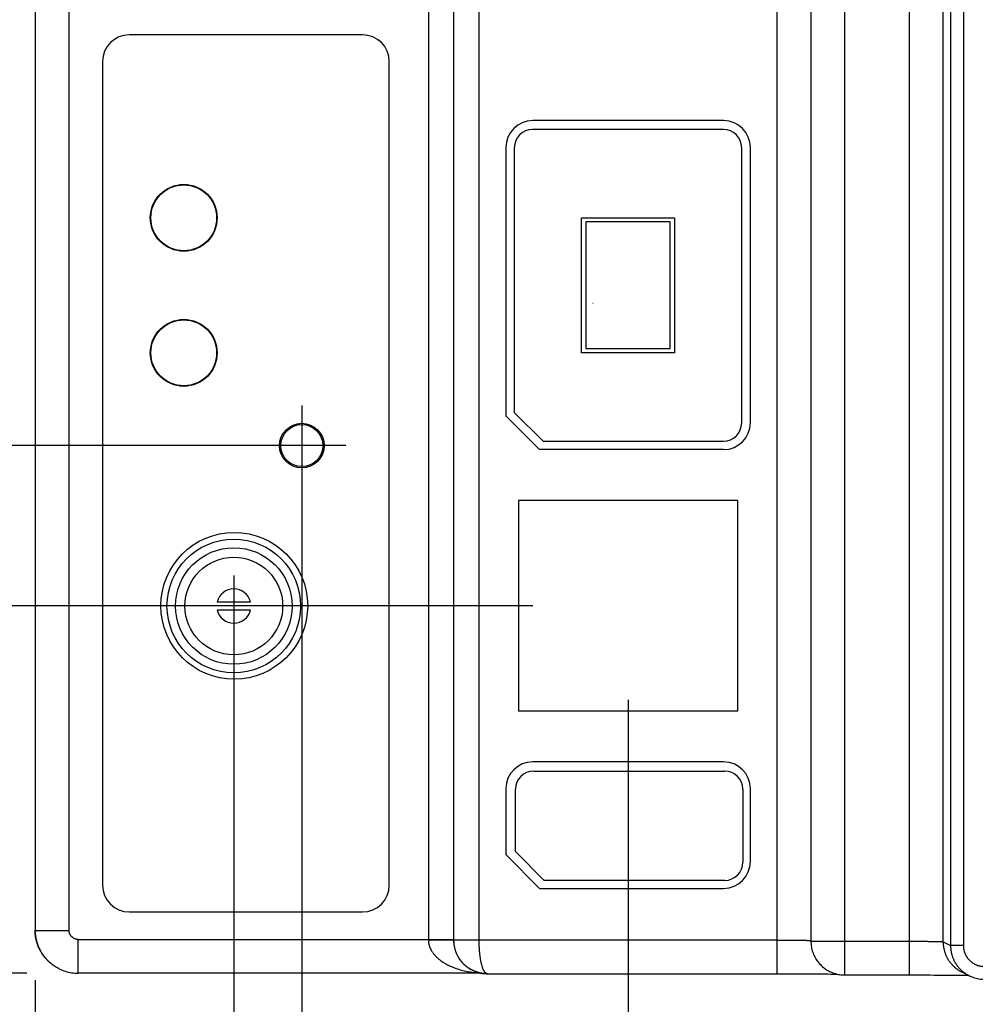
# Model space of a CAD drawing. Header units: inches. Extents: x 0 to 34, y 0 to 22.
# Tile 52 of 112: x 16.1 to 18.3, y 13.9 to 16.2. Entities that reach past the tile are written whole.
import ezdxf

# ---------------------------------------------------------------- set-up
doc = ezdxf.new("R2010")
doc.units = ezdxf.units.IN
doc.header["$LTSCALE"] = 1.87
doc.header["$MEASUREMENT"] = 0
doc.layers.get('0').update_dxf_attribs({"linetype": 'CONTINUOUS'})
doc.layers.add('DIMENSIONS', color=7, linetype='CONTINUOUS')
doc.styles.get("Standard").update_dxf_attribs({"font": 'txt', "width": 0.8})
doc.dimstyles.new('DIMSTYLE_1', dxfattribs={"dimtxt": 0.125, "dimasz": 0.18, "dimexe": 0.18, "dimexo": 0.0625, "dimgap": 0.09, "dimtad": 0, "dimtih": 1, "dimtoh": 1, "dimdec": 3, "dimzin": 4, "dimdsep": 46, "dimtxsty": 'STANDARD', "dimblk": '_FILLED', "dimblk1": '_FILLED', "dimblk2": '_FILLED', "dimcen": 0.09, "dimadec": 0, "dimazin": 0, "dimtp": 0.01, "dimtm": 0.01, "dimtfac": 1, "dimtdec": 3, "dimtofl": 0, "dimtmove": 0, "dimatfit": 3, "dimldrblk": '_FILLED', "dimfxl": 1, "dimtolj": 1, "dimtzin": 4, "dimarcsym": 0})

# ---------------------------------------------------------------- blocks, each defined once
blk = doc.blocks.new('_FILLED')
at = {"color": 0, "linetype": 'BYBLOCK'}
blk.add_solid([(0, 0), (-1, 0.174), (-1, -0.174)], dxfattribs=at)
blk = doc.blocks.new('*D12')
at = {"layer": 'DIMENSIONS', "color": 2, "linetype": 'CONTINUOUS'}
for p, q in [((16.5774, 14.8988), (16.5774, 13.0814)), ((16.1135, 13.9519), (16.1135, 13.0814)), ((16.1135, 13.2064), (15.6085, 13.2064)), ((16.5774, 13.2064), (16.9374, 13.2064))]:
    blk.add_line(p, q, dxfattribs=at)
at = {"layer": 'DIMENSIONS', "color": 2, "linetype": 'CONTINUOUS', "xscale": 0.18, "yscale": 0.18, "zscale": 0.18}
blk.add_blockref('_FILLED', (16.1135, 13.2064), dxfattribs=at)
at = {"layer": 'DIMENSIONS', "color": 2, "linetype": 'CONTINUOUS', "xscale": 0.18, "yscale": 0.18, "zscale": 0.18, "rotation": 180}
blk.add_blockref('_FILLED', (16.5774, 13.2064), dxfattribs=at)
at = {"layer": 'DIMENSIONS', "color": 2, "linetype": 'CONTINUOUS', "width": 0.8}
for s, p in [('.464', (14.321, 13.1439)), ('[', (14.846, 13.1439)), ('11.79', (14.946, 13.1439)), (']', (15.446, 13.1439))]:
    blk.add_text(s, height=0.125, dxfattribs=at).set_placement(p)
blk = doc.blocks.new('*D13')
at = {"layer": 'DIMENSIONS', "color": 2, "linetype": 'CONTINUOUS'}
for p, q in [((17.4979, 14.6088), (17.4979, 11.5796)), ((16.1135, 13.9543), (16.1135, 11.5796)), ((16.8057, 11.7046), (15.7048, 11.7046)), ((16.1135, 11.7046), (16.8057, 11.7046)), ((17.4979, 11.7046), (16.8057, 11.7046))]:
    blk.add_line(p, q, dxfattribs=at)
at = {"layer": 'DIMENSIONS', "color": 2, "linetype": 'CONTINUOUS', "xscale": 0.18, "yscale": 0.18, "zscale": 0.18, "rotation": 180}
blk.add_blockref('_FILLED', (16.1135, 11.7046), dxfattribs=at)
at = {"layer": 'DIMENSIONS', "color": 2, "linetype": 'CONTINUOUS', "xscale": 0.18, "yscale": 0.18, "zscale": 0.18}
blk.add_blockref('_FILLED', (17.4979, 11.7046), dxfattribs=at)
at = {"layer": 'DIMENSIONS', "color": 2, "linetype": 'CONTINUOUS', "width": 0.8}
for s, p in [('1.384', (14.3173, 11.6421)), ('[', (14.9423, 11.6421)), ('35.16', (15.0423, 11.6421)), (']', (15.5423, 11.6421))]:
    blk.add_text(s, height=0.125, dxfattribs=at).set_placement(p)
blk = doc.blocks.new('*D14')
at = {"layer": 'DIMENSIONS', "color": 2, "linetype": 'CONTINUOUS'}
for p, q in [((14.6135, 15.5388), (14.2587, 15.5388)), ((14.6135, 14.5863), (14.6135, 15.5388)), ((16.8386, 15.2021), (14.4885, 15.2021)), ((14.6135, 15.2021), (14.6135, 14.5863)), ((14.6135, 13.9705), (14.6135, 14.5863)), ((16.0942, 13.9705), (14.4885, 13.9705))]:
    blk.add_line(p, q, dxfattribs=at)
at = {"layer": 'DIMENSIONS', "color": 2, "linetype": 'CONTINUOUS', "xscale": 0.18, "yscale": 0.18, "zscale": 0.18}
for p, rotation in [((14.6135, 15.2021), 90), ((14.6135, 13.9705), 270)]:
    blk.add_blockref('_FILLED', p, dxfattribs=dict(at, rotation=rotation))
at = {"layer": 'DIMENSIONS', "color": 2, "linetype": 'CONTINUOUS', "width": 0.8}
for s, p in [('[', (13.4962, 15.4763)), (']', (14.0962, 15.4763)), ('1.232', (12.8712, 15.4763)), ('31.28', (13.5962, 15.4763))]:
    blk.add_text(s, height=0.125, dxfattribs=at).set_placement(p)
blk = doc.blocks.new('*D15')
at = {"layer": 'DIMENSIONS', "color": 2, "linetype": 'CONTINUOUS'}
for p, q in [((16.7361, 15.2959), (16.7361, 12.3314)), ((16.1135, 13.9528), (16.1135, 12.3314)), ((16.1135, 12.4564), (15.6118, 12.4564)), ((16.7361, 12.4564), (17.0961, 12.4564))]:
    blk.add_line(p, q, dxfattribs=at)
at = {"layer": 'DIMENSIONS', "color": 2, "linetype": 'CONTINUOUS', "xscale": 0.18, "yscale": 0.18, "zscale": 0.18}
blk.add_blockref('_FILLED', (16.1135, 12.4564), dxfattribs=at)
at = {"layer": 'DIMENSIONS', "color": 2, "linetype": 'CONTINUOUS', "xscale": 0.18, "yscale": 0.18, "zscale": 0.18, "rotation": 180}
blk.add_blockref('_FILLED', (16.7361, 12.4564), dxfattribs=at)
at = {"layer": 'DIMENSIONS', "color": 2, "linetype": 'CONTINUOUS', "width": 0.8}
for s, p in [('[', (14.8493, 12.3939)), (']', (15.4493, 12.3939)), ('.623', (14.3243, 12.3939)), ('15.81', (14.9493, 12.3939))]:
    blk.add_text(s, height=0.125, dxfattribs=at).set_placement(p)
blk = doc.blocks.new('*D16')
at = {"layer": 'DIMENSIONS', "color": 2, "linetype": 'CONTINUOUS'}
for p, q in [((17.2756, 14.8281), (15.2385, 14.8281)), ((15.3635, 14.8281), (15.3635, 14.5062)), ((15.3635, 13.9705), (15.3635, 14.2562)), ((16.0881, 13.9705), (15.2385, 13.9705))]:
    blk.add_line(p, q, dxfattribs=at)
at = {"layer": 'DIMENSIONS', "color": 2, "linetype": 'CONTINUOUS', "xscale": 0.18, "yscale": 0.18, "zscale": 0.18}
for p, rotation in [((15.3635, 14.8281), 90), ((15.3635, 13.9705), 270)]:
    blk.add_blockref('_FILLED', p, dxfattribs=dict(at, rotation=rotation))
at = {"layer": 'DIMENSIONS', "color": 2, "linetype": 'CONTINUOUS', "width": 0.8}
for s, p in [('.858', (14.751, 14.3187)), ('[', (15.276, 14.3187)), ('21.78', (15.376, 14.3187)), (']', (15.876, 14.3187))]:
    blk.add_text(s, height=0.125, dxfattribs=at).set_placement(p)

msp = doc.modelspace()

# ---------------------------------------------------------------- linework, layer by layer
at = {"color": 7, "linetype": 'CONTINUOUS'}
for p, q in [((18.1544, 13.9664), (18.1544, 17.4149)), ((18.2331, 14.0438), (18.2331, 17.3375)), ((18.2504, 17.3461), (18.2504, 14.0352)), ((18.2804, 17.3461), (18.2804, 14.0352)), ((16.1135, 17.3104), (16.1135, 14.0709)), ((17.8457, 13.9693), (17.8457, 16.3957)), ((16.1142, 14.0705), (16.1142, 16.2328)), ((16.193, 14.0705), (16.193, 16.2328)), ((17.0315, 16.2328), (17.0315, 14.0486)), ((17.0905, 16.2324), (17.0905, 14.0493)), ((17.091, 14.0478), (17.091, 16.2329)), ((17.15, 14.048), (17.15, 16.2329)), ((17.9245, 16.2382), (17.9245, 14.0452)), ((18.0032, 16.2382), (18.0032, 13.9664)), ((16.8776, 16.1609), (16.3335, 16.1609)), ((16.2709, 16.0983), (16.2709, 14.1762)), ((16.9402, 14.1762), (16.9402, 16.0983)), ((17.7207, 15.9605), (17.275, 15.9605)), ((17.7203, 15.94), (17.2747, 15.94)), ((17.2124, 15.8979), (17.2124, 15.2715)), ((17.2321, 15.8974), (17.2321, 15.2793)), ((17.7629, 15.2549), (17.7629, 15.8974)), ((17.7833, 15.2554), (17.7833, 15.8979)), ((17.3891, 15.4185), (17.3891, 15.7338)), ((17.3891, 15.7338), (17.6059, 15.7338)), ((17.3994, 15.7243), (17.3994, 15.429)), ((17.5963, 15.7243), (17.3994, 15.7243)), ((17.5963, 15.429), (17.5963, 15.7243)), ((17.6059, 15.7338), (17.6059, 15.4185)), ((17.4161, 15.5334), (17.4156, 15.5334)), ((17.3994, 15.429), (17.5963, 15.429)), ((17.6059, 15.4185), (17.3891, 15.4185)), ((17.2124, 15.2715), (17.2912, 15.1928)), ((17.2321, 15.2793), (17.2991, 15.2123)), ((17.7207, 15.1928), (17.2912, 15.1928)), ((17.2991, 15.2123), (17.7203, 15.2123)), ((17.242, 15.0742), (17.242, 14.582)), ((17.7538, 15.0742), (17.242, 15.0742)), ((17.7538, 14.582), (17.7538, 15.0742)), ((16.5387, 14.8376), (16.6162, 14.8376)), ((16.6162, 14.8176), (16.5387, 14.8176)), ((17.7538, 14.582), (17.242, 14.582)), ((17.7207, 14.4639), (17.275, 14.4639)), ((17.2775, 14.4425), (17.7232, 14.4425)), ((17.2124, 14.4013), (17.2124, 14.2474)), ((17.2349, 14.2543), (17.2349, 14.3999)), ((17.7658, 14.3999), (17.7658, 14.2298)), ((17.7833, 14.2312), (17.7833, 14.4013)), ((17.3019, 14.1872), (17.2349, 14.2543)), ((17.2124, 14.2474), (17.2912, 14.1686)), ((17.7232, 14.1872), (17.3019, 14.1872)), ((17.2912, 14.1686), (17.7207, 14.1686)), ((16.3335, 14.1136), (16.8776, 14.1136)), ((16.1135, 14.0709), (16.1142, 14.0705)), ((16.1142, 14.0705), (16.193, 14.0705)), ((16.2142, 13.9705), (16.2142, 14.0493)), ((16.2142, 14.0493), (17.0905, 14.0493)), ((17.091, 14.0478), (17.0905, 14.0481)), ((17.8457, 14.048), (17.15, 14.048)), ((17.9245, 14.0452), (18.1544, 14.0452)), ((18.2331, 14.0438), (18.2504, 14.0352)), ((18.2804, 14.0352), (18.2504, 14.0352)), ((16.1687, 13.9815), (16.17, 13.9808)), ((17.1343, 13.9775), (17.1327, 13.9783)), ((17.135, 13.9772), (17.1343, 13.9775)), ((18.2766, 13.9734), (18.2939, 13.9647)), ((17.1554, 13.9705), (16.2142, 13.9705)), ((17.1692, 13.9693), (17.8563, 13.9693)), ((17.8563, 13.9693), (17.8726, 13.9692)), ((17.8726, 13.9692), (17.8833, 13.9692)), ((17.8833, 13.9692), (17.8937, 13.9692)), ((17.909, 13.9692), (17.9188, 13.9691)), ((17.9188, 13.9691), (17.9282, 13.9691)), ((17.9282, 13.9691), (17.9371, 13.969)), ((17.9371, 13.969), (17.945, 13.969)), ((17.945, 13.969), (17.9552, 13.9689)), ((17.9552, 13.9689), (17.9637, 13.9688)), ((17.9637, 13.9688), (17.9708, 13.9687)), ((17.9708, 13.9687), (17.9765, 13.9687)), ((17.9765, 13.9687), (17.9811, 13.9686)), ((17.9811, 13.9686), (17.9852, 13.9685)), ((18.0032, 13.9664), (18.1649, 13.9664)), ((18.1649, 13.9664), (18.1811, 13.9664)), ((18.1811, 13.9664), (18.1918, 13.9664)), ((18.1918, 13.9664), (18.2022, 13.9664)), ((18.2022, 13.9664), (18.2124, 13.9663)), ((18.2124, 13.9663), (18.2272, 13.9663)), ((18.2272, 13.9663), (18.2365, 13.9662)), ((18.2365, 13.9662), (18.2456, 13.9662)), ((18.2456, 13.9662), (18.2541, 13.9661)), ((18.2541, 13.9661), (18.2618, 13.966)), ((18.2618, 13.966), (18.2716, 13.966)), ((18.2716, 13.966), (18.2795, 13.9659)), ((18.2795, 13.9659), (18.2858, 13.9658)), ((18.2928, 13.9653), (18.2939, 13.9647))]:
    msp.add_line(p, q, dxfattribs=at)
for points in [[(17.9245, 14.0452), (17.9245, 14.0419), (17.9247, 14.0386), (17.9251, 14.0354), (17.9255, 14.0322), (17.9261, 14.0291), (17.9268, 14.026), (17.9277, 14.0229), (17.9286, 14.02), (17.9297, 14.017), (17.9309, 14.0141), (17.9322, 14.0111), (17.9336, 14.0084), (17.9351, 14.0056), (17.9368, 14.0029), (17.9385, 14.0002), (17.9404, 13.9977), (17.9423, 13.9952), (17.9444, 13.9928), (17.9465, 13.9905), (17.9488, 13.9882), (17.9511, 13.9861), (17.9535, 13.9841), (17.9561, 13.9821), (17.9586, 13.9803), (17.9612, 13.9786), (17.964, 13.9769), (17.9667, 13.9754), (17.9696, 13.974), (17.9725, 13.9726), (17.9754, 13.9715), (17.9785, 13.9704), (17.9815, 13.9695), (17.9846, 13.9686), (17.9878, 13.9679), (17.991, 13.9674), (17.9942, 13.9669), (17.9974, 13.9666), (18.0006, 13.9665), (18.0032, 13.9664)], [(16.17, 13.9808), (16.1734, 13.9792), (16.177, 13.9777), (16.1806, 13.9763), (16.1842, 13.9751), (16.1879, 13.974), (16.1916, 13.9731), (16.1954, 13.9723), (16.1992, 13.9717), (16.203, 13.9711), (16.2068, 13.9708), (16.2107, 13.9706), (16.2142, 13.9705)], [(17.135, 13.9772), (17.137, 13.9762), (17.1398, 13.975), (17.1427, 13.9739), (17.1456, 13.9729), (17.1486, 13.972), (17.1516, 13.9713), (17.1546, 13.9706), (17.1577, 13.9701), (17.1608, 13.9697), (17.1639, 13.9695), (17.167, 13.9693), (17.1692, 13.9693)], [(17.8937, 13.9692), (17.904, 13.9692), (17.909, 13.9692)], [(18.2858, 13.9658), (18.2906, 13.9657), (18.292, 13.9657)], [(18.2928, 13.9653), (18.2947, 13.9644), (18.2976, 13.963), (18.3006, 13.9618), (18.3037, 13.9606), (18.3068, 13.9596), (18.31, 13.9588), (18.3132, 13.9581), (18.3164, 13.9575), (18.3196, 13.957), (18.3229, 13.9567), (18.3261, 13.9565), (18.3292, 13.9564)]]:
    msp.add_lwpolyline(points, dxfattribs=at)
for centre, radius in [((16.4605, 15.7336), 0.078), ((16.4605, 15.7336), 0.0768), ((16.4605, 15.4186), 0.078), ((16.4605, 15.4186), 0.0768), ((16.7361, 15.2021), 0.0521), ((16.7361, 15.2021), 0.0492), ((16.5785, 14.8281), 0.1713), ((16.5774, 14.8276), 0.156), ((16.5774, 14.8276), 0.136), ((16.5774, 14.8276), 0.114)]:
    msp.add_circle(centre, radius, dxfattribs=at)
for centre, radius, start, end in [((16.3335, 16.0983), 0.0626, 90, 180), ((16.8776, 16.0983), 0.0626, 0, 90), ((17.275, 15.8979), 0.0626, 90, 180), ((17.7207, 15.8979), 0.0626, 0, 90), ((17.2747, 15.8974), 0.0426, 90, 180), ((17.7203, 15.8974), 0.0426, 0, 90), ((17.7203, 15.2549), 0.0426, 270, 360), ((17.7207, 15.2554), 0.0626, 270, 360), ((16.5774, 14.8276), 0.04, 14.4775, 165.5225), ((16.5774, 14.8276), 0.04, 194.4775, 345.5225), ((17.275, 14.4013), 0.0626, 90, 180), ((17.7207, 14.4013), 0.0626, 0, 90), ((17.2775, 14.3999), 0.0426, 90, 180), ((17.7232, 14.3999), 0.0426, 0, 90), ((17.7207, 14.2312), 0.0626, 270, 360), ((17.7232, 14.2298), 0.0426, 270, 360), ((16.3335, 14.1762), 0.0626, 180, 270), ((16.8776, 14.1762), 0.0626, 270, 360)]:
    msp.add_arc(centre, radius, start, end, dxfattribs=at)
for points, knots in [([(16.1687, 13.9815), (16.1685, 13.9816), (16.1671, 13.9823), (16.1646, 13.9836), (16.1612, 13.9856), (16.1579, 13.9877), (16.1547, 13.99), (16.1515, 13.9923), (16.1485, 13.9948), (16.1456, 13.9974), (16.1427, 14.0002), (16.14, 14.003), (16.1374, 14.0059), (16.1349, 14.009), (16.1325, 14.0121), (16.1303, 14.0153), (16.1282, 14.0186), (16.1262, 14.022), (16.1243, 14.0255), (16.1226, 14.029), (16.121, 14.0326), (16.1196, 14.0363), (16.1183, 14.04), (16.1172, 14.0438), (16.1162, 14.0476), (16.1153, 14.0514), (16.1147, 14.0553), (16.1141, 14.0592), (16.1137, 14.0631), (16.1135, 14.067), (16.1135, 14.0696), (16.1135, 14.0709)], [0, 0, 0, 0, 0.006785, 0.042264, 0.077749, 0.113228, 0.148714, 0.184207, 0.219688, 0.25518, 0.290664, 0.326147, 0.361638, 0.397115, 0.432604, 0.468086, 0.503567, 0.539055, 0.57453, 0.610017, 0.645496, 0.680975, 0.716461, 0.751934, 0.787419, 0.822897, 0.858375, 0.89386, 0.929323, 0.964752, 1, 1, 1, 1]), ([(16.1687, 13.9815), (16.1676, 13.982), (16.1653, 13.9833), (16.162, 13.9852), (16.1587, 13.9873), (16.1554, 13.9896), (16.1523, 13.992), (16.1493, 13.9945), (16.1463, 13.9971), (16.1435, 13.9998), (16.1408, 14.0026), (16.1382, 14.0055), (16.1357, 14.0086), (16.1333, 14.0117), (16.1311, 14.0149), (16.1289, 14.0182), (16.127, 14.0216), (16.1251, 14.0251), (16.1234, 14.0286), (16.1218, 14.0322), (16.1204, 14.0359), (16.1191, 14.0396), (16.118, 14.0434), (16.117, 14.0472), (16.1161, 14.051), (16.1154, 14.0549), (16.1149, 14.0588), (16.1145, 14.0627), (16.1143, 14.0666), (16.1142, 14.0692), (16.1142, 14.0705)], [0, 0, 0, 0, 0.034915, 0.070652, 0.106389, 0.142121, 0.177845, 0.213566, 0.249289, 0.285016, 0.320746, 0.356477, 0.392206, 0.427937, 0.463674, 0.499418, 0.53516, 0.570901, 0.606647, 0.642404, 0.678167, 0.713928, 0.749687, 0.785445, 0.821203, 0.856961, 0.892719, 0.928479, 0.96424, 1, 1, 1, 1]), ([(16.2142, 14.0493), (16.2138, 14.0493), (16.213, 14.0493), (16.2119, 14.0494), (16.2107, 14.0495), (16.2095, 14.0498), (16.2084, 14.0501), (16.2072, 14.0504), (16.2061, 14.0509), (16.205, 14.0513), (16.2039, 14.0519), (16.2029, 14.0525), (16.2019, 14.0532), (16.201, 14.0539), (16.2001, 14.0547), (16.1992, 14.0555), (16.1984, 14.0563), (16.1976, 14.0573), (16.1969, 14.0582), (16.1962, 14.0592), (16.1956, 14.0602), (16.1951, 14.0613), (16.1946, 14.0624), (16.1941, 14.0635), (16.1938, 14.0646), (16.1935, 14.0658), (16.1932, 14.067), (16.1931, 14.0682), (16.193, 14.0693), (16.193, 14.0701), (16.193, 14.0705)], [0, 0, 0, 0, 0.03539, 0.070937, 0.106602, 0.142345, 0.178133, 0.213928, 0.249702, 0.285454, 0.3212, 0.356957, 0.392726, 0.428499, 0.464267, 0.50003, 0.535792, 0.571559, 0.607329, 0.643094, 0.678847, 0.714587, 0.750333, 0.786101, 0.821893, 0.857677, 0.893416, 0.929076, 0.964618, 1, 1, 1, 1]), ([(17.0315, 14.0486), (17.0315, 14.048), (17.0315, 14.0467), (17.0316, 14.0448), (17.0318, 14.0429), (17.0321, 14.0409), (17.0325, 14.039), (17.0329, 14.037), (17.0335, 14.035), (17.0341, 14.033), (17.0349, 14.031), (17.0357, 14.0289), (17.0367, 14.0269), (17.0378, 14.0248), (17.039, 14.0226), (17.0404, 14.0205), (17.0419, 14.0183), (17.0436, 14.016), (17.0455, 14.0138), (17.0475, 14.0115), (17.0497, 14.0092), (17.0521, 14.0068), (17.0548, 14.0045), (17.0577, 14.0021), (17.0608, 13.9997), (17.0642, 13.9974), (17.0679, 13.995), (17.0719, 13.9926), (17.0762, 13.9903), (17.0808, 13.988), (17.0858, 13.9858), (17.091, 13.9836), (17.0966, 13.9816), (17.1025, 13.9796), (17.1088, 13.9778), (17.1153, 13.9762), (17.1221, 13.9747), (17.1292, 13.9734), (17.1364, 13.9723), (17.1439, 13.9715), (17.1496, 13.9711), (17.1529, 13.9709), (17.1536, 13.9708)], [0, 0, 0, 0, 0.011969, 0.024085, 0.036356, 0.048789, 0.061388, 0.074171, 0.087186, 0.100483, 0.114134, 0.128215, 0.142774, 0.157827, 0.173407, 0.189598, 0.206491, 0.224175, 0.242725, 0.262166, 0.282509, 0.303837, 0.326268, 0.349912, 0.374881, 0.401252, 0.429094, 0.458467, 0.48944, 0.522069, 0.556399, 0.592464, 0.630259, 0.669765, 0.710941, 0.753698, 0.797935, 0.84351, 0.890219, 0.937848, 0.986182, 1, 1, 1, 1]), ([(17.0315, 14.0486), (17.0324, 14.0486), (17.0341, 14.0486), (17.0367, 14.0486), (17.0393, 14.0486), (17.0419, 14.0486), (17.0445, 14.0486), (17.047, 14.0486), (17.0495, 14.0486), (17.052, 14.0485), (17.0544, 14.0485), (17.0568, 14.0485), (17.0592, 14.0485), (17.0614, 14.0485), (17.0637, 14.0485), (17.0658, 14.0485), (17.0679, 14.0485), (17.07, 14.0485), (17.0719, 14.0484), (17.0738, 14.0484), (17.0756, 14.0484), (17.0772, 14.0484), (17.0789, 14.0484), (17.0804, 14.0484), (17.0818, 14.0483), (17.0831, 14.0483), (17.0843, 14.0483), (17.0854, 14.0483), (17.0864, 14.0483), (17.0873, 14.0482), (17.0881, 14.0482), (17.0888, 14.0482), (17.0894, 14.0482), (17.0898, 14.0481), (17.0902, 14.0481), (17.0904, 14.0481), (17.0905, 14.0481), (17.0905, 14.0481)], [0, 0, 0, 0, 0.044367, 0.088648, 0.132753, 0.176597, 0.220094, 0.263157, 0.305702, 0.347645, 0.388903, 0.429396, 0.469043, 0.507766, 0.54549, 0.582139, 0.617642, 0.651929, 0.684932, 0.716587, 0.74683, 0.775603, 0.802848, 0.828513, 0.852546, 0.874901, 0.895533, 0.914401, 0.931469, 0.946704, 0.960074, 0.971555, 0.981124, 0.988763, 0.994458, 0.998201, 1, 1, 1, 1]), ([(17.0905, 14.0493), (17.0905, 14.0491), (17.0905, 14.0489), (17.0905, 14.0485), (17.0905, 14.0482), (17.0905, 14.0481)], [0, 0, 0, 0, 0.333339, 0.666673, 1, 1, 1, 1]), ([(17.0905, 14.0481), (17.0905, 14.0474), (17.0905, 14.0462), (17.0906, 14.0442), (17.0907, 14.0423), (17.0909, 14.0404), (17.0911, 14.0385), (17.0913, 14.0365), (17.0917, 14.0345), (17.092, 14.0325), (17.0924, 14.0305), (17.0929, 14.0285), (17.0935, 14.0264), (17.0941, 14.0243), (17.0948, 14.0222), (17.0955, 14.02), (17.0964, 14.0179), (17.0973, 14.0156), (17.0984, 14.0134), (17.0995, 14.0111), (17.1008, 14.0088), (17.1021, 14.0065), (17.1036, 14.0041), (17.1053, 14.0017), (17.1071, 13.9994), (17.109, 13.997), (17.1111, 13.9946), (17.1133, 13.9923), (17.1158, 13.9899), (17.1184, 13.9877), (17.1212, 13.9855), (17.1241, 13.9833), (17.1273, 13.9813), (17.1302, 13.9796), (17.132, 13.9787), (17.1327, 13.9783)], [0, 0, 0, 0, 0.022174, 0.0445, 0.066966, 0.089564, 0.112281, 0.135153, 0.158315, 0.181904, 0.205939, 0.230378, 0.255233, 0.280573, 0.306476, 0.333067, 0.360446, 0.388598, 0.417476, 0.447113, 0.477626, 0.509103, 0.54161, 0.575133, 0.609699, 0.645363, 0.682179, 0.720135, 0.759251, 0.799542, 0.841007, 0.883622, 0.927355, 0.972189, 1, 1, 1, 1]), ([(17.15, 14.048), (17.1492, 14.048), (17.1474, 14.048), (17.1448, 14.048), (17.1422, 14.048), (17.1396, 14.048), (17.1371, 14.048), (17.1345, 14.048), (17.132, 14.048), (17.1295, 14.048), (17.1271, 14.048), (17.1247, 14.048), (17.1224, 14.048), (17.1201, 14.048), (17.1178, 14.048), (17.1157, 14.048), (17.1136, 14.0479), (17.1116, 14.0479), (17.1096, 14.0479), (17.1077, 14.0479), (17.106, 14.0479), (17.1043, 14.0479), (17.1027, 14.0479), (17.1011, 14.0479), (17.0997, 14.0479), (17.0984, 14.0479), (17.0972, 14.0479), (17.0961, 14.0479), (17.0951, 14.0479), (17.0942, 14.0478), (17.0934, 14.0478), (17.0927, 14.0478), (17.0921, 14.0478), (17.0917, 14.0478), (17.0914, 14.0478), (17.0911, 14.0478), (17.091, 14.0478), (17.091, 14.0478)], [0, 0, 0, 0, 0.044371, 0.08866, 0.132774, 0.176626, 0.220129, 0.263199, 0.305751, 0.3477, 0.388964, 0.429461, 0.469113, 0.507841, 0.54557, 0.582224, 0.617732, 0.652024, 0.685031, 0.716689, 0.746936, 0.775711, 0.802959, 0.828625, 0.852658, 0.875012, 0.895642, 0.914507, 0.931572, 0.946803, 0.960169, 0.971644, 0.981206, 0.988835, 0.994517, 0.998241, 1, 1, 1, 1]), ([(17.1343, 13.9775), (17.1334, 13.978), (17.1315, 13.979), (17.1287, 13.9806), (17.126, 13.9823), (17.1233, 13.9842), (17.1207, 13.9862), (17.1182, 13.9882), (17.1158, 13.9904), (17.1134, 13.9927), (17.1112, 13.995), (17.1091, 13.9975), (17.1071, 14), (17.1052, 14.0026), (17.1034, 14.0053), (17.1017, 14.0081), (17.1001, 14.0109), (17.0987, 14.0138), (17.0974, 14.0167), (17.0962, 14.0197), (17.0951, 14.0227), (17.0941, 14.0257), (17.0933, 14.0288), (17.0926, 14.0319), (17.092, 14.0351), (17.0916, 14.0383), (17.0912, 14.0414), (17.091, 14.0446), (17.091, 14.0468), (17.091, 14.0478)], [0, 0, 0, 0, 0.035819, 0.073417, 0.110982, 0.148519, 0.186006, 0.22342, 0.260765, 0.298064, 0.335336, 0.372565, 0.40974, 0.446864, 0.483945, 0.52099, 0.558002, 0.594982, 0.631923, 0.668809, 0.705648, 0.742472, 0.779302, 0.816118, 0.852891, 0.889635, 0.926381, 0.96316, 1, 1, 1, 1]), ([(17.1692, 13.9693), (17.169, 13.9693), (17.1685, 13.9693), (17.1677, 13.9695), (17.1669, 13.9698), (17.1661, 13.9703), (17.1653, 13.9709), (17.1645, 13.9716), (17.1637, 13.9725), (17.163, 13.9735), (17.1622, 13.9746), (17.1615, 13.9759), (17.1607, 13.9773), (17.16, 13.9788), (17.1593, 13.9804), (17.1586, 13.9821), (17.158, 13.984), (17.1573, 13.986), (17.1567, 13.988), (17.1561, 13.9902), (17.1556, 13.9925), (17.155, 13.9948), (17.1545, 13.9973), (17.154, 13.9998), (17.1535, 14.0024), (17.1531, 14.005), (17.1527, 14.0078), (17.1523, 14.0106), (17.1519, 14.0135), (17.1516, 14.0164), (17.1513, 14.0193), (17.1511, 14.0221), (17.1508, 14.025), (17.1506, 14.0277), (17.1505, 14.0305), (17.1503, 14.0332), (17.1502, 14.0358), (17.1502, 14.0384), (17.1501, 14.0409), (17.1501, 14.0434), (17.15, 14.0457), (17.15, 14.0473), (17.15, 14.048)], [0, 0, 0, 0, 0.007535, 0.017566, 0.02793, 0.03889, 0.050671, 0.063465, 0.077362, 0.092399, 0.108598, 0.125968, 0.144535, 0.164331, 0.185363, 0.207593, 0.230971, 0.255466, 0.281074, 0.307778, 0.335517, 0.364225, 0.39385, 0.42434, 0.455667, 0.487819, 0.520787, 0.554542, 0.589003, 0.623799, 0.65841, 0.692529, 0.726181, 0.759399, 0.792123, 0.824255, 0.855709, 0.886402, 0.916256, 0.945188, 0.973125, 1, 1, 1, 1]), ([(17.8457, 14.048), (17.8468, 14.048), (17.849, 14.048), (17.8522, 14.048), (17.8555, 14.048), (17.8587, 14.048), (17.8619, 14.048), (17.8651, 14.048), (17.8682, 14.048), (17.8713, 14.0479), (17.8744, 14.0479), (17.8774, 14.0479), (17.8803, 14.0479), (17.8832, 14.0478), (17.886, 14.0478), (17.8888, 14.0478), (17.8915, 14.0478), (17.8941, 14.0477), (17.8966, 14.0477), (17.899, 14.0476), (17.9014, 14.0476), (17.9036, 14.0476), (17.9058, 14.0475), (17.9078, 14.0475), (17.9098, 14.0474), (17.9116, 14.0474), (17.9133, 14.0473), (17.9149, 14.0473), (17.9164, 14.0472), (17.9178, 14.0472), (17.919, 14.0471), (17.9202, 14.0471), (17.9212, 14.047), (17.922, 14.047), (17.9228, 14.0469), (17.9234, 14.0469), (17.9238, 14.0468), (17.9242, 14.0468), (17.9244, 14.0467), (17.9245, 14.0467), (17.9245, 14.0466)], [0, 0, 0, 0, 0.041306, 0.082546, 0.123645, 0.164531, 0.205137, 0.245391, 0.285227, 0.324575, 0.363369, 0.401539, 0.439022, 0.475752, 0.511666, 0.546701, 0.580796, 0.613892, 0.645933, 0.676868, 0.706646, 0.735218, 0.762539, 0.788562, 0.813245, 0.836547, 0.858427, 0.878846, 0.897768, 0.91516, 0.930993, 0.945237, 0.957868, 0.968866, 0.978212, 0.985892, 0.991895, 0.996221, 0.998882, 1, 1, 1, 1]), ([(18.1544, 14.0452), (18.1555, 14.0452), (18.1576, 14.0452), (18.1608, 14.0452), (18.164, 14.0451), (18.1672, 14.0451), (18.1704, 14.0451), (18.1735, 14.0451), (18.1766, 14.0451), (18.1797, 14.0451), (18.1827, 14.0451), (18.1857, 14.045), (18.1886, 14.045), (18.1915, 14.045), (18.1943, 14.045), (18.197, 14.0449), (18.1997, 14.0449), (18.2023, 14.0449), (18.2048, 14.0448), (18.2072, 14.0448), (18.2095, 14.0448), (18.2118, 14.0447), (18.2139, 14.0447), (18.216, 14.0446), (18.2179, 14.0446), (18.2198, 14.0445), (18.2215, 14.0445), (18.2231, 14.0445), (18.2246, 14.0444), (18.226, 14.0444), (18.2273, 14.0443), (18.2285, 14.0443), (18.2295, 14.0442), (18.2304, 14.0441), (18.2312, 14.0441), (18.2318, 14.044), (18.2323, 14.044), (18.2327, 14.0439), (18.233, 14.0439), (18.2331, 14.0438), (18.2331, 14.0438)], [0, 0, 0, 0, 0.040858, 0.081653, 0.122313, 0.162768, 0.202951, 0.242793, 0.28223, 0.321194, 0.359619, 0.397439, 0.434592, 0.471015, 0.506646, 0.541426, 0.575295, 0.608199, 0.640083, 0.670899, 0.700595, 0.729127, 0.756446, 0.782509, 0.807272, 0.830695, 0.852736, 0.873356, 0.89252, 0.910195, 0.926351, 0.94096, 0.953999, 0.965445, 0.975281, 0.983492, 0.990067, 0.994999, 0.998295, 1, 1, 1, 1]), ([(18.2331, 14.0438), (18.2331, 14.0427), (18.2332, 14.0406), (18.2334, 14.0373), (18.2337, 14.0341), (18.2342, 14.0308), (18.2348, 14.0276), (18.2355, 14.0245), (18.2364, 14.0213), (18.2374, 14.0182), (18.2385, 14.0152), (18.2397, 14.0122), (18.2411, 14.0092), (18.2426, 14.0063), (18.2442, 14.0035), (18.2459, 14.0007), (18.2477, 13.998), (18.2497, 13.9954), (18.2517, 13.9929), (18.2539, 13.9905), (18.2562, 13.9881), (18.2585, 13.9859), (18.2609, 13.9837), (18.2635, 13.9817), (18.2661, 13.9797), (18.2688, 13.9779), (18.2715, 13.9761), (18.2741, 13.9747), (18.2759, 13.9738), (18.2766, 13.9734)], [0, 0, 0, 0, 0.037354, 0.074709, 0.112062, 0.149416, 0.186769, 0.224123, 0.261475, 0.298828, 0.33618, 0.373532, 0.410884, 0.448235, 0.485586, 0.522937, 0.560288, 0.597639, 0.634989, 0.672339, 0.709689, 0.747039, 0.784388, 0.821738, 0.859087, 0.896437, 0.933786, 0.971136, 1, 1, 1, 1]), ([(18.2504, 14.0352), (18.2504, 14.0341), (18.2505, 14.0319), (18.2507, 14.0287), (18.251, 14.0254), (18.2515, 14.0222), (18.2521, 14.019), (18.2528, 14.0158), (18.2537, 14.0127), (18.2547, 14.0096), (18.2558, 14.0065), (18.257, 14.0035), (18.2584, 14.0006), (18.2599, 13.9977), (18.2615, 13.9948), (18.2632, 13.9921), (18.2651, 13.9894), (18.267, 13.9868), (18.2691, 13.9842), (18.2712, 13.9818), (18.2735, 13.9795), (18.2758, 13.9772), (18.2782, 13.9751), (18.2808, 13.973), (18.2834, 13.9711), (18.2861, 13.9692), (18.2888, 13.9675), (18.2911, 13.9662), (18.2924, 13.9655), (18.2928, 13.9653)], [0, 0, 0, 0, 0.037902, 0.075805, 0.113708, 0.151609, 0.189513, 0.227419, 0.265323, 0.303229, 0.34114, 0.379048, 0.416941, 0.454819, 0.492693, 0.530573, 0.568451, 0.606323, 0.644191, 0.682058, 0.719934, 0.757826, 0.795725, 0.833621, 0.871517, 0.909421, 0.947332, 0.985241, 1, 1, 1, 1]), ([(18.2804, 14.0352), (18.2804, 14.0344), (18.2804, 14.0329), (18.2806, 14.0307), (18.2808, 14.0285), (18.2812, 14.0262), (18.2817, 14.024), (18.2822, 14.0219), (18.2829, 14.0197), (18.2837, 14.0176), (18.2845, 14.0155), (18.2855, 14.0134), (18.2865, 14.0115), (18.2877, 14.0095), (18.2889, 14.0076), (18.2902, 14.0058), (18.2916, 14.004), (18.2931, 14.0023), (18.2947, 14.0007), (18.2963, 13.9991), (18.298, 13.9976), (18.2998, 13.9962), (18.3016, 13.9949), (18.3035, 13.9937), (18.3054, 13.9926), (18.3074, 13.9915), (18.3095, 13.9905), (18.3116, 13.9897), (18.3137, 13.9889), (18.3158, 13.9882), (18.318, 13.9877), (18.3202, 13.9872), (18.3225, 13.9869), (18.3247, 13.9866), (18.3269, 13.9864), (18.3284, 13.9864), (18.3292, 13.9864)], [0, 0, 0, 0, 0.029123, 0.05836, 0.087688, 0.117082, 0.146524, 0.175993, 0.205468, 0.23493, 0.264371, 0.293801, 0.32323, 0.352667, 0.382114, 0.411566, 0.441018, 0.470466, 0.499913, 0.529361, 0.558811, 0.588266, 0.617721, 0.647172, 0.676612, 0.706043, 0.735478, 0.764927, 0.794401, 0.823894, 0.853384, 0.882848, 0.912263, 0.941609, 0.970862, 1, 1, 1, 1]), ([(17.1692, 13.9693), (17.1682, 13.9693), (17.166, 13.9693), (17.1628, 13.9695), (17.1595, 13.9699), (17.1563, 13.9703), (17.153, 13.9709), (17.1498, 13.9717), (17.1466, 13.9726), (17.1435, 13.9736), (17.1404, 13.9747), (17.1376, 13.9759), (17.1358, 13.9768), (17.135, 13.9772)], [0, 0, 0, 0, 0.08875, 0.181636, 0.274485, 0.367319, 0.460157, 0.552967, 0.645688, 0.738291, 0.830806, 0.923275, 1, 1, 1, 1])]:
    msp.add_open_spline(points, degree=3, knots=knots, dxfattribs=at)
for points in [[(16.1135, 14.0709), (16.1135, 14.0709), (16.1135, 14.0709), (16.1135, 14.0709)], [(16.1688, 13.9814), (16.1688, 13.9814), (16.1688, 13.9814), (16.1687, 13.9815)], [(16.1695, 13.9811), (16.1693, 13.9812), (16.169, 13.9813), (16.1688, 13.9814)], [(17.1692, 13.9693), (17.1692, 13.9693), (17.1692, 13.9693), (17.1692, 13.9693)]]:
    msp.add_open_spline(points, degree=3, dxfattribs=at)

# ---------------------------------------------------------------- dimensions: what is measured, and where the dimension line sits
at = {"layer": 'DIMENSIONS', "color": 2, "linetype": 'CONTINUOUS'}
for base, p1, p2, angle, picture, middle in [((14.6135, 15.2021), (16.0942, 13.9705), (16.8386, 15.2021), 90, '*D14', (13.5337, 15.5388)), ((16.1135, 13.2064), (16.5774, 14.8988), (16.1135, 13.9519), 180, '*D12', (14.9335, 13.2064)), ((15.3635, 14.8281), (16.0881, 13.9705), (17.2756, 14.8281), 90, '*D16', (15.3635, 14.3812))]:
    dim = msp.add_linear_dim(base=base, p1=p1, p2=p2, angle=angle, dimstyle='DIMSTYLE_1', dxfattribs=at)
    dim.commit()
    dim.dimension.update_dxf_attribs({"geometry": picture, "text_midpoint": middle, "dimtype": 160})
for base, p1, p2, picture, middle in [((16.7361, 12.4564), (16.1135, 13.9528), (16.7361, 15.2959), '*D15', (14.9368, 12.4564)), ((17.4979, 11.7046), (16.1135, 13.9543), (17.4979, 14.6088), '*D13', (14.9798, 11.7046))]:
    dim = msp.add_linear_dim(base=base, p1=p1, p2=p2, dimstyle='DIMSTYLE_1', dxfattribs=at)
    dim.commit()
    dim.dimension.update_dxf_attribs({"geometry": picture, "text_midpoint": middle, "dimtype": 160})

doc.saveas('drawing.dxf')
